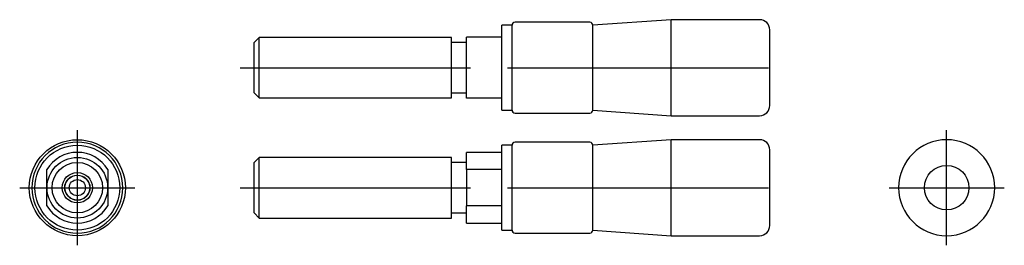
# Model space of a CAD drawing. Extents: x -48.7 to 48.7, y -5.7 to 16.6.
import ezdxf

# ---------------------------------------------------------------- set-up
doc = ezdxf.new("R2010")
doc.units = 0
doc.layers.get('0').update_dxf_attribs({"linetype": 'CONTINUOUS'})

# ---------------------------------------------------------------- blocks, each defined once
blk = doc.blocks.new('RBP007RCA-TV')
at = {"color": 7, "linetype": 'CONTINUOUS'}
for p, q in [((-1, 0), (-1, 4.2)), ((0, 4.2), (-1, 4.2)), ((0, 0), (0, 4.2)), ((7.7, 4.5), (0.3, 4.5)), ((15.742857, 4.752381), (8, 4.2)), ((8, 0), (8, 4.2)), ((15.742857, 0), (15.742857, 4.752381)), ((24.5, 4.752381), (15.742857, 4.752381)), ((-25, 3), (-25.5, 2.5)), ((-6, 3), (-25, 3)), ((-25, 0), (-25, 3)), ((-6, 0), (-6, 3)), ((-1, 3.007357), (-4.5, 3.007357)), ((-4.5, -3.007357), (-4.5, 3.007357)), ((25.5, 0), (25.5, 3.752381)), ((-25.5, 0), (-25.5, 2.5)), ((-4.5, 2.5), (-6, 2.5)), ((-25.5, -2.5), (-25.5, 0)), ((-25, -3), (-25, 0)), ((-6, -3), (-6, 0)), ((-1, -4.2), (-1, 0)), ((0, -4.2), (0, 0)), ((8, -4.2), (8, 0)), ((15.742857, -4.752381), (15.742857, 0)), ((25.5, -3.752381), (25.5, 0)), ((-25.5, -2.5), (-25, -3)), ((-6, -2.5), (-4.5, -2.5)), ((-25, -3), (-6, -3)), ((-1, -3.007357), (-4.5, -3.007357)), ((-1, -4.2), (0, -4.2)), ((0.3, -4.5), (7.7, -4.5)), ((8, -4.2), (15.742857, -4.752381)), ((15.742857, -4.752381), (24.5, -4.752381))]:
    blk.add_line(p, q, dxfattribs=at)
at = {"color": 2, "linetype": 'CONTINUOUS'}
for p, q in [((-26.9, 0), (-4.1, 0)), ((-25.55, 0), (-24.95, 0)), ((-6.15, 0), (-4.35, 0)), ((-0.44, 0), (8.44, 0)), ((7.225714, 0), (16.517143, 0)), ((14.867143, 0), (25.375714, 0))]:
    blk.add_line(p, q, dxfattribs=at)
at = {"color": 7, "linetype": 'CONTINUOUS'}
for centre, radius, start, end in [((0.3, 4.2), 0.3, 90, 180), ((7.7, 4.2), 0.3, 0, 90), ((24.5, 3.752381), 1, 0, 90), ((24.5, -3.752381), 1, 270, 0), ((0.3, -4.2), 0.3, 180, 270), ((7.7, -4.2), 0.3, 270, 360)]:
    blk.add_arc(centre, radius, start, end, dxfattribs=at)
blk = doc.blocks.new('RBP007RCA-RV')
at = {"color": 2, "linetype": 'CONTINUOUS'}
for p, q in [((0, -5.702857), (0, 5.702857)), ((-5.702857, 0), (5.702857, 0))]:
    blk.add_line(p, q, dxfattribs=at)
at = {"color": 7, "linetype": 'CONTINUOUS'}
blk.add_circle((0, 0), 2.2, dxfattribs=at)
for start, end in [(90, 270), (270, 90)]:
    blk.add_arc((0, 0), 4.752381, start, end, dxfattribs=at)
blk = doc.blocks.new('RBP007RCA-LV')
at = {"color": 2, "linetype": 'CONTINUOUS'}
for p, q in [((0, -5.702857), (0, 5.702857)), ((0, -5.702857), (0, 5.702857)), ((0, -5.4), (0, 5.4)), ((0, -4.2), (0, 4.2)), ((0, -4.2), (0, 4.2)), ((0, -3.6), (0, 3.6)), ((0, -3.6), (0, 3.6)), ((0, -1.8), (0, 1.8)), ((-5.702857, 0), (5.702857, 0)), ((-5.702857, 0), (5.702857, 0)), ((-5.4, 0), (5.4, 0)), ((-4.2, 0), (4.2, 0)), ((-4.2, 0), (4.2, 0)), ((-3.6, 0), (3.6, 0)), ((-3.6, 0), (3.6, 0)), ((-1.8, 0), (1.8, 0))]:
    blk.add_line(p, q, dxfattribs=at)
at = {"color": 7, "linetype": 'CONTINUOUS'}
for p, q in [((-3.007357, -1.790476), (-3.007357, 1.790476)), ((3.007357, 1.790476), (3.007357, -1.790476))]:
    blk.add_line(p, q, dxfattribs=at)
for radius in [4.752381, 4.2, 3, 2.5, 1.247619, 1.229, 0.8]:
    blk.add_circle((0, 0), radius, dxfattribs=at)
at = {"color": 2, "linetype": 'CONTINUOUS'}
blk.add_circle((0, 0), 1.5, dxfattribs=at)
at = {"color": 7, "linetype": 'CONTINUOUS'}
for radius, start, end in [(4.5, 90, 270), (4.5, 270, 90), (3.5, 30.768105, 149.231895), (3.5, 210.768105, 329.231895)]:
    blk.add_arc((0, 0), radius, start, end, dxfattribs=at)
blk = doc.blocks.new('RBP007RCA-FV')
at = {"color": 7, "linetype": 'CONTINUOUS'}
for p, q in [((0, 4.2), (-1, 4.2)), ((-1, -4.2), (-1, 4.2)), ((0, -4.2), (0, 4.2)), ((7.7, 4.5), (0.3, 4.5)), ((15.742857, 4.752381), (8, 4.2)), ((8, -4.2), (8, 4.2)), ((24.5, 4.752381), (15.742857, 4.752381)), ((15.742857, -4.752381), (15.742857, 4.752381)), ((-25, 3), (-25.5, 2.5)), ((-6, 3), (-25, 3)), ((-25, -3), (-25, 3)), ((-6, -3), (-6, 3)), ((-4.5, 1.790476), (-4.5, 3.5)), ((-1, 3.5), (-4.5, 3.5)), ((25.5, -3.752381), (25.5, 3.752381)), ((-25.5, -2.5), (-25.5, 2.5)), ((-4.5, 2.5), (-6, 2.5)), ((-4.5, 1.790476), (-4.5, -1.790476)), ((-1, 1.790476), (-4.5, 1.790476)), ((-1, -1.790476), (-4.5, -1.790476)), ((-4.5, -3.5), (-4.5, -1.790476)), ((-25.5, -2.5), (-25, -3)), ((-6, -2.5), (-4.5, -2.5)), ((-25, -3), (-6, -3)), ((-4.5, -3.5), (-1, -3.5)), ((-1, -4.2), (0, -4.2)), ((0.3, -4.5), (7.7, -4.5)), ((8, -4.2), (15.742857, -4.752381)), ((15.742857, -4.752381), (24.5, -4.752381))]:
    blk.add_line(p, q, dxfattribs=at)
at = {"color": 2, "linetype": 'CONTINUOUS'}
for p, q in [((-26.9, 0), (-4.1, 0)), ((-25.55, 0), (-24.95, 0)), ((-6.15, 0), (-4.35, 0)), ((-0.44, 0), (8.44, 0)), ((7.225714, 0), (16.517143, 0)), ((14.867143, 0), (25.375714, 0))]:
    blk.add_line(p, q, dxfattribs=at)
at = {"color": 7, "linetype": 'CONTINUOUS'}
for centre, radius, start, end in [((0.3, 4.2), 0.3, 90, 180), ((7.7, 4.2), 0.3, 0, 90), ((24.5, 3.752381), 1, 0, 90), ((24.5, -3.752381), 1, 270, 0), ((0.3, -4.2), 0.3, 180, 270), ((7.7, -4.2), 0.3, 270, 360)]:
    blk.add_arc(centre, radius, start, end, dxfattribs=at)

msp = doc.modelspace()

# ---------------------------------------------------------------- block references
at = {"linetype": 'ByBlock'}
for name, p in [('RBP007RCA-TV', (0, 11.880952)), ('RBP007RCA-LV', (-43.002381, 0)), ('RBP007RCA-RV', (43.002381, 0)), ('RBP007RCA-FV', (0, 0))]:
    msp.add_blockref(name, p, dxfattribs=at)

doc.saveas('drawing.dxf')
